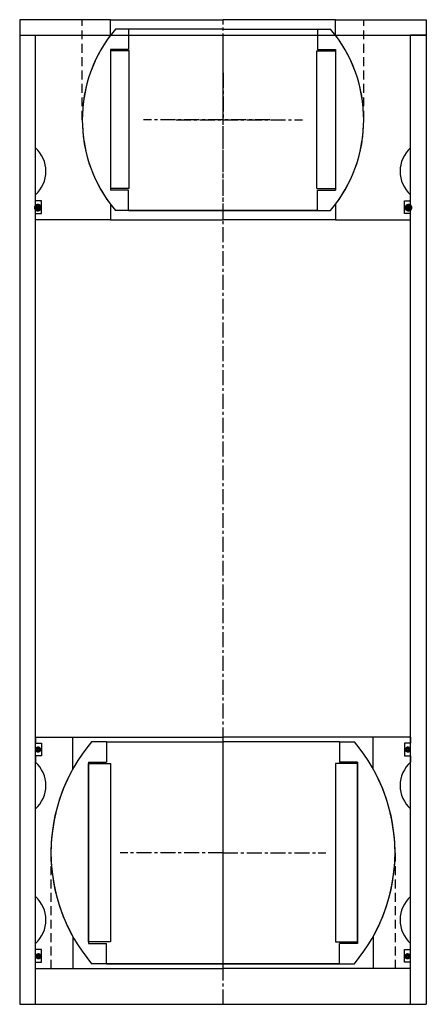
# Model space of a CAD drawing. Extents: x -65 to 175, y 0 to 2559.
# Tile 1 of 2: x -65 to 65, y 0 to 315. Entities that reach past the tile are written whole.
import ezdxf

# ---------------------------------------------------------------- set-up
doc = ezdxf.new("R2010")
doc.units = 0
doc.header["$LTSCALE"] = 0.15
doc.linetypes.add('CENTER', pattern=[50.8, 31.75, -6.35, 6.35, -6.35])
doc.linetypes.add('HIDDEN', pattern=[9.525, 6.35, -3.175])
doc.layers.get('0').update_dxf_attribs({"linetype": 'CONTINUOUS'})
doc.layers.add('CENTER', color=9, linetype='CENTER')

# ---------------------------------------------------------------- blocks, each defined once
blk = doc.blocks.new('Insert 120x110')
for p, q in [((-60, 37), (-60, 35)), ((-60, 37), (-48, 37)), ((-60, 35), (-58, 35)), ((-58, 35), (-58, 31)), ((-48, 26.85), (-48, 37)), ((-48, 37), (0, 37)), ((48, 37), (0, 37)), ((48, 26.85), (48, 37)), ((60, 37), (48, 37)), ((58, 35), (58, 31)), ((60, 35), (58, 35)), ((60, 37), (60, 35)), ((-60, 31), (-60, 29)), ((-58, 31), (-60, 31)), ((58, 31), (60, 31)), ((60, 31), (60, 29)), ((-60, -14), (-60, 14)), ((60, -14), (60, 14)), ((-48, -26.85), (-48, -37)), ((48, -26.85), (48, -37)), ((-60, -31), (-60, -29)), ((-58, -31), (-60, -31)), ((-58, -35), (-58, -31)), ((58, -31), (60, -31)), ((58, -35), (58, -31)), ((60, -31), (60, -29)), ((-60, -35), (-58, -35)), ((-60, -37), (-60, -35)), ((-60, -37), (-48, -37)), ((-48, -37), (0, -37)), ((48, -37), (0, -37)), ((60, -37), (48, -37)), ((60, -35), (58, -35)), ((60, -37), (60, -35))]:
    blk.add_line(p, q)
at = {"linetype": 'HIDDEN', "ltscale": 3}
for p, q in [((-55, 0), (-55, -37)), ((55, 0), (55, -37))]:
    blk.add_line(p, q, dxfattribs=at)
at = {"const_width": 0.95}
for points in [[(-59.64, 33.01, 1), (-58.59, 33.01, 1)], [(59.64, 33.01, -1), (58.59, 33.01, -1)], [(-59.55, -33.13, 1), (-58.5, -33.13, 1)], [(59.55, -33.13, -1), (58.5, -33.13, -1)]]:
    blk.add_lwpolyline(points, format="xyb", close=True, dxfattribs=at)
for centre, radius, start, end in [((-66.61, 21.5), 10, 311.4096, 48.5904), ((66.61, 21.5), 10, 131.4096, 228.5904), ((0, 0), 55, 150.7771, 209.2229), ((0, 0), 55, 330.7771, 29.2229), ((-66.61, -21.5), 10, 311.4096, 48.5904), ((66.61, -21.5), 10, 131.4096, 228.5904)]:
    blk.add_arc(centre, radius, start, end)
at = {"layer": 'CENTER'}
for p, q in [((0, -37), (0, 37)), ((0, 0), (-32.88, 0)), ((0, 0), (32.88, 0))]:
    blk.add_line(p, q, dxfattribs=at)
blk = doc.blocks.new('Insert 120x90 flange')
for p, q in [((-65, 32), (-65, 27)), ((-36, 32), (-65, 32)), ((-36, 27), (-36, 32)), ((-36, 32), (0, 32)), ((36, 32), (0, 32)), ((36, 32), (65, 32)), ((36, 27), (36, 32)), ((65, 32), (65, 27)), ((-65, 27), (-60, 27)), ((-60, -9), (-60, 27)), ((60, -9), (60, 27)), ((65, 27), (60, 27)), ((-60, -26), (-60, -24)), ((60, -26), (60, -24)), ((-58, -26), (-60, -26)), ((-58, -30), (-58, -26)), ((-36, -27), (-36, -32)), ((36, -27), (36, -32)), ((58, -26), (60, -26)), ((58, -30), (58, -26)), ((-60, -32), (-60, -30)), ((-60, -30), (-58, -30)), ((60, -30), (58, -30)), ((60, -32), (60, -30)), ((-36, -32), (-60, -32)), ((-36, -32), (0, -32)), ((36, -32), (0, -32)), ((36, -32), (60, -32))]:
    blk.add_line(p, q)
at = {"linetype": 'HIDDEN', "ltscale": 3}
for p, q in [((-45.02, 0), (-45.02, 32)), ((45.02, 0), (45.02, 32))]:
    blk.add_line(p, q, dxfattribs=at)
at = {"const_width": 1.2}
for points in [[(-59.85, -28.14, 1), (-58.55, -28.14, 1)], [(58.66, -28.14, 1), (59.96, -28.14, 1)]]:
    blk.add_lwpolyline(points, format="xyb", close=True, dxfattribs=at)
for centre, radius, start, end in [((0, 0), 45, 143.1301, 216.8699), ((0, 0), 45, 323.1301, 36.8699), ((-66.61, -16.5), 10, 311.4096, 48.5904), ((66.61, -16.5), 10, 131.4096, 228.5904)]:
    blk.add_arc(centre, radius, start, end)
at = {"layer": 'CENTER'}
for p, q in [((0, 0), (0, 32)), ((0, 0), (-25.42, 0)), ((0, -32), (0, 0)), ((0, 0), (25.42, 0))]:
    blk.add_line(p, q, dxfattribs=at)
blk = doc.blocks.new('Ball-090-060')
for p, q in [((0, 29), (-34.41, 29)), ((-30.25, 29), (-30.25, 22.5)), ((0, 29), (34.41, 29)), ((30.25, 29), (30.25, 22.5)), ((-36, 22.5), (-36, -22.5)), ((-30.25, 22.5), (-36, 22.5)), ((30.25, 22.5), (36, 22.5)), ((36, 22.5), (36, -22.5)), ((-30, 22), (-36, 22)), ((-30, -22), (-30, 22)), ((30, -22), (30, 22)), ((30, 22), (36, 22)), ((-30, -22), (-36, -22)), ((30, -22), (36, -22)), ((-30.25, -22.5), (-36, -22.5)), ((-30.25, -29), (-30.25, -22.5)), ((30.25, -22.5), (36, -22.5)), ((30.25, -29), (30.25, -22.5)), ((0, -29), (-34.41, -29)), ((-30.25, -29), (0, -29)), ((30.25, -29), (0, -29)), ((0, -29), (34.41, -29))]:
    blk.add_line(p, q)
for start, end in [(139.876, 220.124), (319.876, 40.124)]:
    blk.add_arc((0, 0), 45, start, end)
at = {"layer": 'CENTER'}
for p in [(0, 15), (-15, 0), (15, 0), (0, -15)]:
    blk.add_line(p, (0, 0), dxfattribs=at)
blk = doc.blocks.new('Ball-110-072')
for p, q in [((-37.25, 35.5), (-42.01, 35.5)), ((-37.25, 35.5), (0, 35.5)), ((-37.25, 35.5), (-37.25, 29)), ((37.25, 35.5), (0, 35.5)), ((37.25, 35.5), (42.01, 35.5)), ((37.25, 35.5), (37.25, 29)), ((-43, 29), (-37.25, 29)), ((-43, 29), (-43, -29)), ((-43, -28.5), (-43, 28.5)), ((-43, 28.5), (-36, 28.5)), ((-36, 28.5), (-36, -28.5)), ((36, 28.5), (36, -28.5)), ((43, 28.5), (36, 28.5)), ((43, 29), (37.25, 29)), ((43, 29), (43, -29)), ((43, -28.5), (43, 28.5)), ((-36, -28.5), (-43, -28.5)), ((-43, -29), (-37.25, -29)), ((-37.25, -35.5), (-37.25, -29)), ((36, -28.5), (43, -28.5)), ((43, -29), (37.25, -29)), ((37.25, -35.5), (37.25, -29)), ((-37.25, -35.5), (-42.01, -35.5)), ((-37.25, -35.5), (0, -35.5)), ((0, -35.5), (-37.25, -35.5)), ((37.25, -35.5), (0, -35.5)), ((0, -35.5), (37.25, -35.5)), ((37.25, -35.5), (42.01, -35.5))]:
    blk.add_line(p, q)
for start, end in [(139.8002, 220.1998), (319.8002, 40.1998)]:
    blk.add_arc((0, 0), 55, start, end)
at = {"layer": 'CENTER'}
for p, q in [((0, -35.5), (0, 35.5)), ((0, 0), (-15.29, 0)), ((0, 0), (15.29, 0))]:
    blk.add_line(p, q, dxfattribs=at)

msp = doc.modelspace()

# ---------------------------------------------------------------- linework, layer by layer
for p, q in [((-65, 310), (-65, 0)), ((-65, 310), (65, 310)), ((-60, 0), (-60, 310)), ((60, 0), (60, 310)), ((65, 310), (65, 0)), ((-65, 0), (65, 0))]:
    msp.add_line(p, q)
at = {"layer": 'CENTER'}
msp.add_line((0, 0), (0, 310), dxfattribs=at)

# ---------------------------------------------------------------- block references
for name, p in [('Insert 120x90 flange', (0, 283)), ('Ball-090-060', (0, 283)), ('Insert 120x110', (0, 48.5)), ('Ball-110-072', (0, 48.5))]:
    msp.add_blockref(name, p)

doc.saveas('drawing.dxf')
